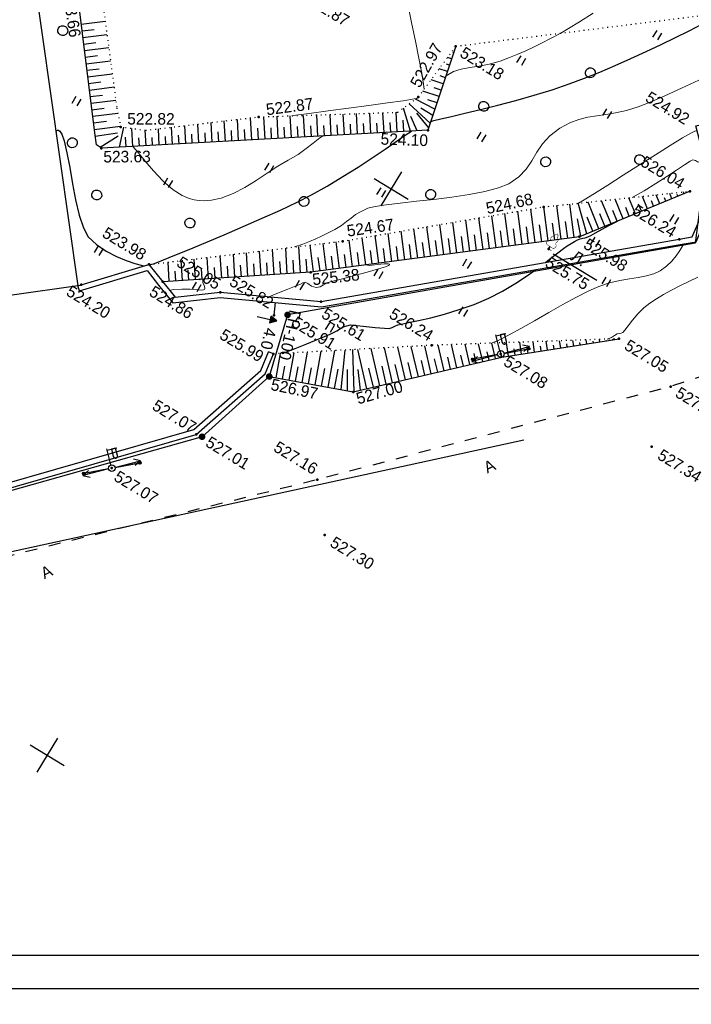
# Model space of a CAD drawing. Header units: millimetres. Extents: x 0 to 1576219, y -334896 to 156638.
# Tile 16 of 63: x 483520 to 534212, y -213232 to -138936. Entities that reach past the tile are written whole.
import ezdxf
from ezdxf import colors
from ezdxf.entities.mleader import LeaderData, LeaderLine
from ezdxf.math import Vec2, Vec3

# ---------------------------------------------------------------- set-up
doc = ezdxf.new("R2010")
doc.units = ezdxf.units.MM
for name, pattern in [('Д_ТРОТ_ТРУБА', [3, 1.5, -1.5]), ('ДОРОГИ_СТРОЯЩ', [9, 8, -1]), ('Контура низ откосов  Штриховая 0.1-0.5 - - - - - - -', [0.6, 0.1, -0.5])]:
    doc.linetypes.add(name, pattern=pattern)
for name, color, linetype in [('(001) Сетка', 92, 'Continuous'), ('(004) Точки рельефа', 7, 'Continuous'), ('(004a) Точки рельефа (отк.)', 7, 'Continuous'), ('(007) Здания', 7, 'Continuous'), ('(011) Колодцы', 7, 'Continuous'), ('(013) Газ', 30, 'ИК_Газопровод -------г--------'), ('(022) Возд. Линии', 7, 'Continuous'), ('(025) Дорога', 7, 'Continuous'), ('(031) Горизонтали', 42, 'Continuous'), ('(035) Откосы', 7, 'Continuous'), ('(036) Растительность', 7, 'Continuous'), ('(038) Деревья', 7, 'Continuous'), ('(039) Земля', 7, 'Continuous'), ('(040) Ограда', 7, 'Continuous')]:
    doc.layers.add(name, color=color, linetype=linetype)
doc.layers.add('(032) Горизонтали утолщенные', color=32, linetype='Continuous', lineweight=30)
doc.layers.add('К1', color=7, linetype='Continuous', lineweight=40, true_color=0x076e4b)
doc.styles.add('BM-431', font='txt')
doc.styles.add('D-431', font='txt')
doc.styles.add('GOST', font='isocpeur.ttf')
doc.linetypes.add('GAZ_VOZDUSH', pattern='A,1,-2,["~",Standard,S=3,R=0,X=-1.5,Y=-1.5],-1,10', length=14)
doc.linetypes.add('ИК_Газопровод -------г--------', pattern='A,9,-0.6,["Г",Standard,S=1.2,R=0,X=0,Y=-0.6],-1.2', length=10.8)
doc.linetypes.add('ОГРАДА_БЕТ', pattern='A,4,["|",Standard,S=0.8,R=0,X=0,Y=-0.8],4', length=8)

# ---------------------------------------------------------------- blocks, each defined once
blk = doc.blocks.new('d')
at = {"layer": '(038) Деревья'}
blk.add_ellipse((0, 0), major_axis=(0.265, 0.265), ratio=1, start_param=5.497787, end_param=11.780972, dxfattribs=at)
blk = doc.blocks.new('I04010')
for p, q in [((-0.412273, 0.007146), (-0.412273, 1.207146)), ((0.387727, 1.207146), (0.387727, 0.007146))]:
    blk.add_line(p, q)
blk = doc.blocks.new('Setka')
at = {"layer": '(001) Сетка'}
for p, q in [((0, 1.5), (0, -1.5)), ((-1.5, 0), (1.5, 0))]:
    blk.add_line(p, q, dxfattribs=at)
blk = doc.blocks.new('karagach-flat-39')
at = {"layer": '(038) Деревья', "const_width": 0.0375}
for points in [[(-0.315, 0.559, 0.383603), (-0.255, 0.753, 0.352912)], [(-0.208, 1.009, 0.430853), (-0.255, 0.753, 0.548276)], [(-0.208, 1.009, 0.181567), (-0.117, 1.159, 0.303004)], [(0, 1.312, 0.246034), (-0.117, 1.159, 0.489079)], [(0, 1.312, -0.246034), (0.117, 1.159, -0.489079)], [(0.208, 1.009, -0.181567), (0.117, 1.159, -0.303004)], [(0.208, 1.009, -0.430853), (0.255, 0.753, -0.548276)], [(0.315, 0.559, -0.383603), (0.255, 0.753, -0.352912)], [(-0.315, 0.559, 0.626949), (-0.218, 0.206, 0.702465)], [(0.315, 0.559, -0.626949), (0.218, 0.206, -0.702465)]]:
    blk.add_lwpolyline(points, format="xyb", dxfattribs=at)
for points in [[(0, 0.206), (-0.218, 0.206)], [(0, 0), (0, 0.206)], [(0, 0.206), (0.218, 0.206)], [(0, 0), (0.281, 0)]]:
    blk.add_lwpolyline(points, dxfattribs=at)
at = {"layer": '(038) Деревья'}
blk.add_lwpolyline([(0, 0), (0, 0.206)], dxfattribs=at)
blk = doc.blocks.new('s3-flat-12')
at = {"layer": '(022) Возд. Линии'}
h = blk.add_hatch(dxfattribs=at)
h.set_pattern_fill('ACET-2D-ANSI31', color=256, scale=0.01, angle=42.10705, style=0)
h.set_pattern_definition([(87.10704536, (-32363.724473, -79693.817726), (-0.031709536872, 0.001602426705), [])])
edge = h.paths.add_edge_path()
edge.add_arc((1.41, 1.274), 0.1, 0, 360)
blk.add_lwpolyline([(0, 0), (1.484, 1.341)], dxfattribs=at)
blk.add_circle((1.41, 1.274), 0.1, dxfattribs=at)
blk = doc.blocks.new('s4-flat-12')
at = {"layer": '(022) Возд. Линии'}
h = blk.add_hatch(dxfattribs=at)
h.set_pattern_fill('ACET-2D-ANSI31', color=256, scale=0.01, angle=222.10705, style=0)
h.set_pattern_definition([(267.10704536, (-32363.354527, -79693.48337), (0.031709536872, -0.001602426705), [])])
edge = h.paths.add_edge_path()
edge.add_arc((-1.41, -1.274), 0.1, 0, 360)
blk.add_lwpolyline([(0, 0), (-1.484, -1.341)], dxfattribs=at)
blk.add_circle((-1.41, -1.274), 0.1, dxfattribs=at)
blk = doc.blocks.new('prov-s-flat-9')
at = {"layer": '(022) Возд. Линии'}
for name, p in [('s3-flat-12', (0.184, 0.166)), ('s4-flat-12', (-0.186, -0.168))]:
    blk.add_blockref(name, p, dxfattribs=at)
blk = doc.blocks.new('S2-flat-9')
at = {"layer": '(022) Возд. Линии'}
for p, q in [((0, 0), (1.4, 1.428)), ((1.4, 1.428), (0.872, 1.246)), ((1.4, 1.428), (1.229, 0.896))]:
    blk.add_line(p, q, dxfattribs=at)
blk = doc.blocks.new('S1-flat-9')
at = {"layer": '(022) Возд. Линии'}
for p, q in [((0, 0), (-1.4, -1.428)), ((-1.4, -1.428), (-1.229, -0.896)), ((-1.4, -1.428), (-0.872, -1.246))]:
    blk.add_line(p, q, dxfattribs=at)
blk = doc.blocks.new('f-flat-8')
at = {"layer": '(022) Возд. Линии'}
for points in [[(-1, 0.98), (-0.475, 1.516)], [(-0.179, 0.175), (-1.071, 1.05)]]:
    blk.add_lwpolyline(points, dxfattribs=at)
blk.add_lwpolyline([(-0.123, 0.803), (-0.123, 0.803, 0.414214), (-0.125, 1.033), (-0.545, 1.444), (-0.772, 1.212), (-0.353, 0.801, 0.414214)], format="xyb", close=True, dxfattribs=at)
blk.add_circle((0, 0), 0.25, dxfattribs=at)
blk = doc.blocks.new('f-flat-7-flat-1')
at = {"layer": '(022) Возд. Линии'}
for points in [[(-1, 0.98), (-0.475, 1.516)], [(-0.179, 0.175), (-1.071, 1.05)]]:
    blk.add_lwpolyline(points, dxfattribs=at)
blk.add_lwpolyline([(-0.123, 0.803), (-0.123, 0.803, 0.414214), (-0.125, 1.033), (-0.545, 1.444), (-0.772, 1.212), (-0.353, 0.801, 0.414214)], format="xyb", close=True, dxfattribs=at)
blk.add_circle((0, 0), 0.25, dxfattribs=at)
blk = doc.blocks.new('S1-flat-8-flat-1')
at = {"layer": '(022) Возд. Линии'}
for p, q in [((0, 0), (-1.4, -1.428)), ((-1.4, -1.428), (-1.229, -0.896)), ((-1.4, -1.428), (-0.872, -1.246))]:
    blk.add_line(p, q, dxfattribs=at)
blk = doc.blocks.new('S2-flat-8-flat-1')
at = {"layer": '(022) Возд. Линии'}
for p, q in [((0, 0), (1.4, 1.428)), ((1.4, 1.428), (0.872, 1.246)), ((1.4, 1.428), (1.229, 0.896))]:
    blk.add_line(p, q, dxfattribs=at)
blk = doc.blocks.new('s3-flat-13-flat-1')
at = {"layer": '(022) Возд. Линии'}
h = blk.add_hatch(dxfattribs=at)
h.set_pattern_fill('ACET-2D-ACET-2D-ANSI31', color=256, scale=0.01, angle=42.10705, style=0)
h.set_pattern_definition([(87.10704536, (-32343.111473, -79671.210726), (-0.031709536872, 0.001602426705), [])])
edge = h.paths.add_edge_path()
edge.add_arc((1.41, 1.274), 0.1, 0, 360)
blk.add_lwpolyline([(0, 0), (1.484, 1.341)], dxfattribs=at)
blk.add_circle((1.41, 1.274), 0.1, dxfattribs=at)
blk = doc.blocks.new('s4-flat-13-flat-1')
at = {"layer": '(022) Возд. Линии'}
h = blk.add_hatch(dxfattribs=at)
h.set_pattern_fill('ACET-2D-ACET-2D-ANSI31', color=256, scale=0.01, angle=222.10705, style=0)
h.set_pattern_definition([(267.10704536, (-32342.741527, -79670.87637), (0.031709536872, -0.001602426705), [])])
edge = h.paths.add_edge_path()
edge.add_arc((-1.41, -1.274), 0.1, 0, 360)
blk.add_lwpolyline([(0, 0), (-1.484, -1.341)], dxfattribs=at)
blk.add_circle((-1.41, -1.274), 0.1, dxfattribs=at)
blk = doc.blocks.new('prov-s-flat-10-flat-1')
at = {"layer": '(022) Возд. Линии'}
for name, p in [('s3-flat-13-flat-1', (0.184, 0.166)), ('s4-flat-13-flat-1', (-0.186, -0.168))]:
    blk.add_blockref(name, p, dxfattribs=at)
blk = doc.blocks.new('wef-flat-5')
at = {"layer": '(025) Дорога', "linetype": 'Д_ТРОТ_ТРУБА'}
blk.add_hatch(color=0, dxfattribs=at).paths.add_polyline_path([(-490372.002, 2189558.479), (-490371.843, 2189558.005), (-490371.449, 2189558.402)])
at = {"layer": '(022) Возд. Линии', "color": 0}
for points in [[(-490371.449, 2189558.402), (-490372.002, 2189558.479)], [(-490372.87, 2189557.924), (-490371.922, 2189558.242)]]:
    blk.add_lwpolyline(points, dxfattribs=at)
at = {"layer": '(025) Дорога', "color": 0, "linetype": 'Д_ТРОТ_ТРУБА'}
blk.add_lwpolyline([(-490372.002, 2189558.479), (-490371.843, 2189558.005)], dxfattribs=at)
blk.add_lwpolyline([(-490372.002, 2189558.479), (-490371.843, 2189558.005), (-490371.449, 2189558.402), (-490372.002, 2189558.479)], close=True, dxfattribs=at)
blk = doc.blocks.new('A$C05d28b1e')
at = {"layer": '(013) Газ', "linetype": 'ByBlock'}
h = blk.add_hatch(color=0, dxfattribs=at)
edge = h.paths.add_edge_path()
edge.add_arc((32593, -24350), 250, 0, 360)
h = blk.add_hatch(color=0, dxfattribs=at)
edge = h.paths.add_edge_path()
edge.add_arc((33828, -29046), 250, 0, 360)
h = blk.add_hatch(color=0, dxfattribs=at)
edge = h.paths.add_edge_path()
edge.add_arc((31852, -35564), 250, 0, 360)
at = {"layer": '(004) Точки рельефа', "color": 7, "linetype": 'ByBlock', "lineweight": -2}
for p in [(32919, -434), (53716, -601), (54893, -4123), (32500, -5170), (34414, -6941), (44874, -7353), (48358, -7873), (46846, -9869), (22972, -12715), (54916, -12897), (60109, -13961), (33259, -17439), (47875, -18518), (61247, -18569), (14467, -18764), (32403, -20704), (43078, -20666), (14060, -20907), (34236, -22176), (32593, -24350), (27363, -25536), (21677, -26536), (39851, -26739), (33213, -27422), (33828, -29046), (18105, -30503), (40976, -33812), (31852, -35564), (43609, -37106), (27262, -41125)]:
    blk.add_point(p, dxfattribs=at)
at = {"layer": '(004a) Точки рельефа (отк.)', "color": 7, "linetype": 'ByBlock', "lineweight": -2}
for p in [(31725, -24913), (23239, -27111), (31392, -35637)]:
    blk.add_point(p, dxfattribs=at)
at = {"layer": '(007) Здания', "ltscale": 600}
blk.add_lwpolyline([(2606, -12012), (17930, -30698), (14064, -33868)], dxfattribs=at)
at = {"layer": '(013) Газ', "linetype": 'GAZ_VOZDUSH', "ltscale": 600, "flags": 128}
blk.add_lwpolyline([(139039, 153682), (138885, 152734), (135454, 145357), (130316, 142546), (115842, 109039), (104824, 79051), (99727, 68744), (82201, 34139), (52809, 3628), (56082, -3749), (32593, -24350), (33828, -29046), (31852, -35564), (-6995, -77251), (-10648, -79274), (-22017, -90450), (-29954, -94459), (-74554, -132816), (-76953, -135094)], dxfattribs=at)
at = {"layer": '(022) Возд. Линии', "color": 0, "ltscale": 600, "flags": 128}
blk.add_lwpolyline([(47328, -10002), (51177, -9987)], dxfattribs=at)
at = {"layer": '(025) Дорога', "linetype": 'Д_ТРОТ_ТРУБА', "ltscale": 600, "flags": 128}
blk.add_lwpolyline([(150815, 142076), (135921, 113311), (125552, 93370), (117383, 77821), (104208, 56333), (99627, 49152), (88708, 25275), (72217, 300), (60109, -13961), (40976, -33812), (21855, -53057), (7525, -67385), (-21145, -96032), (-41237, -115998), (-56020, -131074), (-73097, -148290), (-76079, -151266)], dxfattribs=at)
at = {"layer": '(031) Горизонтали', "color": 42, "linetype": 'Continuous', "lineweight": 0, "ltscale": 600}
for points in [[(30376, -19703), (30799, -19192), (31141, -18754), (31432, -18352), (31699, -17948), (31973, -17507), (32282, -16990), (32558, -16471), (32747, -16023), (32898, -15617), (33058, -15219), (33276, -14798), (33602, -14322), (33989, -13930), (34634, -13389), (35476, -12729), (36454, -11979), (37506, -11168), (38569, -10326), (39584, -9482), (40488, -8664), (41220, -7904), (41718, -7229), (42100, -6379), (42270, -5591), (42311, -4837), (42306, -4091), (42337, -3327), (42487, -2518), (42839, -1637), (43273, -913), (43733, -329), (44220, 161), (44734, 603), (45275, 1043), (45844, 1527), (46440, 2101), (47063, 2811), (47644, 3577), (48341, 4559), (49116, 5692), (49930, 6910)], [(33444, -2719), (33444, -2719), (33756, -2156), (34167, -1687), (34655, -1258), (35199, -812), (35775, -292), (36364, 356), (36831, 947), (37238, 1487), (37609, 2007), (37966, 2539), (38332, 3116), (38728, 3768), (39177, 4528), (39502, 5123), (39945, 5990), (40490, 7089)], [(54171, -13386), (54365, -13108), (54493, -12854), (54604, -12658), (54719, -12545), (54823, -12464), (54915, -12343), (54954, -12124), (54986, -11712), (55038, -11167), (55132, -10550), (55295, -9925), (55496, -9406), (55751, -8862), (56052, -8295), (56392, -7707), (56762, -7098), (57155, -6469), (57579, -5844)], [(46976, -5748), (47219, -5298), (47626, -4495), (48156, -3432), (48764, -2201), (49409, -895), (50049, 393), (50639, 1571), (51139, 2546), (51505, 3224), (51694, 3513), (51822, 3556)], [(32564, -4448), (32326, -4137), (31769, -3499), (30995, -2645), (30111, -1684), (29220, -726), (28427, 120)], [(50210, -3278), (50727, -2374), (51206, -1452), (51638, -566), (52011, 230), (52313, 883), (52535, 1337), (52664, 1539), (52853, 1595), (53045, 1581), (53236, 1635), (53371, 1839), (53430, 1981)], [(46863, -18182), (47204, -17713), (47648, -16992), (48168, -16085), (48741, -15054), (49343, -13966), (49950, -12883), (50535, -11872), (51076, -10995), (51548, -10317), (52110, -9661), (52677, -9107), (53231, -8627), (53750, -8194), (54214, -7780), (54605, -7360), (54900, -6906), (55132, -6352), (55276, -5816), (55351, -5303), (55378, -4821), (55374, -4376), (55370, -4237)], [(25063, -11348), (25146, -11279), (26088, -10514), (27211, -9608), (28423, -8634), (29630, -7662), (30740, -6763), (31659, -6010), (32295, -5471), (32430, -5341)], [(16020, -19562), (16591, -19739), (17383, -20021), (18299, -20329), (19292, -20599), (20313, -20765), (21116, -20779), (21694, -20699), (22062, -20595), (22240, -20526), (22413, -20447), (22742, -20265), (23197, -19939), (23739, -19417), (24330, -18655), (24844, -17806), (25303, -16913), (25728, -16015), (26142, -15153), (26567, -14366), (26987, -13584), (27286, -12899), (27517, -12276), (27735, -11683), (27834, -11456)], [(30673, -23918), (31061, -23382), (31594, -22675), (32016, -22129), (32215, -21870), (32317, -21684), (32447, -21547), (32673, -21531), (33007, -21551), (33354, -21468), (33585, -21261), (33727, -21004), (33923, -20699), (34196, -20405), (34714, -19870), (35369, -19196), (36054, -18481), (36659, -17827), (37015, -17415), (37170, -17204), (37208, -17123), (37204, -17102), (37176, -17089), (37074, -17118), (36834, -17269), (36426, -17582), (35935, -17961), (35668, -18078)], [(24020, -27398), (24226, -27201), (24764, -26828), (25302, -26524), (25772, -26284), (26056, -26132), (26192, -26039), (26238, -25986), (26246, -25963), (26244, -25918), (26200, -25837), (26068, -25727), (25855, -25584), (25721, -25376)]]:
    blk.add_lwpolyline(points, dxfattribs=at)
at = {"layer": '(032) Горизонтали утолщенные', "color": 32, "linetype": 'Continuous', "lineweight": 30, "ltscale": 600}
for points in [[(34259, -6267), (34414, -6090), (34803, -5701), (35388, -5127), (36130, -4399), (36991, -3545), (37931, -2595), (38912, -1578), (39895, -523), (40842, 541), (41713, 1584), (42463, 2541), (43213, 3543), (43958, 4576), (44691, 5626), (45404, 6678), (46091, 7718), (46746, 8731), (47360, 9704), (47927, 10621), (48441, 11469)], [(47172, -10871), (47321, -10494), (47593, -9772), (47791, -9241), (47916, -8943), (48083, -8634), (48233, -8370), (48369, -8150), (48492, -7976), (48632, -7824), (48759, -7715), (48898, -7563), (49034, -7348), (49246, -6977), (49520, -6495), (49843, -5945), (50200, -5373)], [(21706, -26547), (21753, -26508), (21800, -26469), (21865, -26408), (21947, -26324), (22083, -26145), (22444, -25663), (22993, -24926), (23689, -23983), (24494, -22883), (25369, -21673), (26274, -20402), (27172, -19119), (28022, -17872), (28786, -16708), (29424, -15678), (30100, -14489), (30745, -13267), (31349, -12055), (31901, -10896), (32391, -9833), (32808, -8908), (33144, -8164), (33384, -7648)], [(33755, -27051), (33971, -26784), (34408, -26219), (34970, -25475), (35562, -24673), (36088, -23931), (36398, -23460), (36648, -22935), (36648, -22935), (36648, -22935), (36648, -22935), (36648, -22935), (36648, -22935), (36648, -22935), (36648, -22935), (36648, -22935), (36648, -22935), (36648, -22935), (37034, -22529), (37910, -22116), (38735, -21727), (39370, -21418), (39679, -21246), (39848, -21065), (39955, -20889), (40100, -20677), (40294, -20487), (40694, -20115), (41255, -19586), (41934, -18922), (42684, -18147), (43461, -17286), (44220, -16362), (44916, -15399), (45533, -14393), (46083, -13355), (46565, -12330), (46835, -11696)], [(10477, -21609), (10489, -21501), (10524, -21459), (10574, -21433), (10698, -21432), (10942, -21547), (11363, -21888), (12014, -22551), (12767, -23392), (13583, -24321), (14422, -25249), (15243, -26084), (16009, -26738), (16679, -27120), (17508, -27312), (18390, -27357), (19261, -27298), (20061, -27175), (20728, -27028), (21200, -26899), (21415, -26827)]]:
    blk.add_lwpolyline(points, dxfattribs=at)
at = {"layer": '(035) Откосы', "ltscale": 600}
for p, q in [((33143, -1408), (32826, -1481)), ((33031, -921), (32952, -939)), ((53127, -1400), (53011, -1314)), ((53422, -1000), (53305, -915)), ((33255, -1895), (33017, -1950)), ((52244, -2598), (51662, -2169)), ((52539, -2199), (52306, -2027)), ((52833, -1799), (52484, -1542)), ((33367, -2382), (32734, -2528)), ((33479, -2870), (33083, -2960)), ((51656, -3397), (50841, -2797)), ((51950, -2998), (51601, -2740)), ((33590, -3357), (32641, -3575)), ((51067, -4196), (50019, -3424)), ((51361, -3797), (50896, -3454)), ((33814, -4331), (32549, -4622)), ((33702, -3844), (33149, -3971)), ((50478, -4995), (49197, -4052)), ((50773, -4596), (50190, -4167)), ((33926, -4818), (33214, -4982)), ((49890, -5794), (48376, -4679)), ((50184, -5395), (49485, -4880)), ((34038, -5305), (32394, -5428)), ((34150, -5792), (33098, -5798)), ((48712, -7392), (46967, -5755)), ((49301, -6593), (47554, -5306)), ((49595, -6194), (48780, -5593)), ((33325, -7688), (31967, -6467)), ((34288, -6394), (32162, -5992)), ((34374, -6766), (33037, -6286)), ((48050, -8121), (46459, -6142)), ((49007, -6993), (48075, -6306)), ((32501, -8254), (31663, -7033)), ((32913, -7971), (32424, -7258)), ((33737, -7405), (32767, -6739)), ((46503, -9364), (44881, -7347)), ((47277, -8743), (45670, -6745)), ((48418, -7792), (47526, -6806)), ((30853, -9385), (29990, -8127)), ((31677, -8819), (30826, -7580)), ((32089, -8536), (31667, -7921)), ((45730, -9986), (44131, -7998)), ((46890, -9054), (46083, -8050)), ((47663, -8432), (46864, -7438)), ((30028, -9950), (29153, -8674)), ((31265, -9102), (30836, -8478)), ((44957, -10608), (43381, -8649)), ((46117, -9675), (45311, -8674)), ((29204, -10516), (28316, -9221)), ((29616, -10233), (29175, -9590)), ((30441, -9667), (30006, -9034)), ((44183, -11230), (42631, -9300)), ((45343, -10297), (44550, -9311)), ((27556, -11647), (26642, -10315)), ((28380, -11081), (27479, -9768)), ((28792, -10799), (28345, -10147)), ((43410, -11852), (41881, -9952)), ((44570, -10919), (43788, -9947)), ((26731, -12212), (25805, -10863)), ((27968, -11364), (27514, -10703)), ((42637, -12474), (41132, -10603)), ((43797, -11541), (43027, -10584)), ((25907, -12778), (24968, -11410)), ((26319, -12495), (25853, -11816)), ((27144, -11930), (26684, -11259)), ((41863, -13096), (40382, -11254)), ((42250, -12785), (41503, -11857)), ((43023, -12163), (42265, -11220)), ((7901, -13698), (9330, -12568)), ((24259, -13909), (23295, -12504)), ((25083, -13343), (24132, -11957)), ((25495, -13061), (25023, -12372)), ((40317, -14340), (38882, -12556)), ((41090, -13718), (39632, -11905)), ((41477, -13407), (40742, -12493)), ((8521, -14482), (9957, -13346)), ((23435, -14475), (22488, -13094)), ((24671, -13626), (24192, -12928)), ((39543, -14962), (38132, -13207)), ((40703, -14029), (39980, -13130)), ((54496, -13173), (54535, -13218)), ((8211, -14090), (8927, -13523)), ((22610, -15040), (21699, -13712)), ((23022, -14757), (22558, -14080)), ((23847, -14192), (23364, -13489)), ((38770, -15584), (37382, -13858)), ((39930, -14651), (39219, -13766)), ((53314, -14091), (53392, -14183)), ((53656, -13724), (53773, -13861)), ((54115, -13494), (54154, -13540)), ((8832, -14874), (9551, -14304)), ((9142, -15265), (10585, -14124)), ((21786, -15606), (20911, -14330)), ((22198, -15323), (21752, -14672)), ((37997, -16206), (36633, -14510)), ((39157, -15273), (38457, -14403)), ((51977, -14826), (52249, -15147)), ((52513, -14688), (52630, -14826)), ((52817, -14275), (53011, -14504)), ((9452, -15657), (10175, -15085)), ((9762, -16049), (11213, -14902)), ((20138, -16737), (19334, -15565)), ((20962, -16171), (20122, -14948)), ((21374, -15888), (20945, -15264)), ((37223, -16828), (35883, -15161)), ((38383, -15895), (37695, -15039)), ((51137, -15377), (51486, -15790)), ((51712, -15285), (51867, -15469)), ((10072, -16441), (10799, -15866)), ((10382, -16833), (11840, -15680)), ((19313, -17302), (18545, -16183)), ((20550, -16454), (20139, -15855)), ((36450, -17450), (35133, -15812)), ((36836, -17139), (36172, -16312)), ((37610, -16517), (36934, -15676)), ((50298, -15928), (50724, -16433)), ((50911, -15882), (51105, -16112)), ((10692, -17225), (11423, -16647)), ((11002, -17617), (12468, -16458)), ((18489, -17868), (17757, -16801)), ((18901, -17585), (18526, -17039)), ((19726, -17020), (19333, -16447)), ((35676, -18071), (34383, -16463)), ((36063, -17761), (35410, -16949)), ((48618, -17030), (49200, -17719)), ((49310, -17076), (49581, -17398)), ((49458, -16479), (49962, -17076)), ((50111, -16479), (50343, -16755)), ((11312, -18009), (12047, -17428)), ((11622, -18401), (13096, -17236)), ((17665, -18433), (16969, -17418)), ((18077, -18151), (17720, -17630)), ((34130, -19315), (32868, -17746)), ((34903, -18693), (33633, -17114)), ((35290, -18382), (34649, -17586)), ((47779, -17581), (48438, -18362)), ((48509, -17673), (48819, -18041)), ((11932, -18793), (12671, -18209)), ((12243, -19185), (13747, -17995)), ((16016, -19565), (15239, -18431)), ((16841, -18999), (16174, -18027)), ((17253, -18716), (16914, -18222)), ((33356, -19937), (32087, -18359)), ((34516, -19004), (33887, -18222)), ((46865, -18181), (47702, -19034)), ((47674, -18294), (48058, -18685)), ((12553, -19577), (13321, -18969)), ((12863, -19969), (14433, -18727)), ((13177, -20358), (14494, -19271)), ((15192, -20130), (14674, -18674)), ((15604, -19847), (15188, -19240)), ((16429, -19282), (16067, -18755)), ((32583, -20559), (31307, -18972)), ((33743, -19626), (33110, -18840)), ((45165, -19296), (46279, -20431)), ((46015, -18739), (46990, -19733)), ((46893, -18922), (47346, -19384)), ((13934, -20897), (14648, -19442)), ((31779, -21140), (30633, -19501)), ((32186, -20856), (31605, -20025)), ((32970, -20248), (32333, -19457)), ((44315, -19854), (45567, -21130)), ((46112, -19550), (46635, -20082)), ((30152, -22278), (29070, -20729)), ((30966, -21709), (29852, -20115)), ((31372, -21425), (30807, -20616)), ((43466, -20412), (44855, -21828)), ((45332, -20178), (45923, -20780)), ((29339, -22846), (28288, -21343)), ((30559, -21993), (30010, -21208)), ((42623, -20977), (44144, -22526)), ((43770, -21434), (44500, -22177)), ((44551, -20806), (45211, -21479)), ((28526, -23415), (27507, -21957)), ((29746, -22562), (29212, -21799)), ((40952, -22122), (42720, -23923)), ((41788, -21549), (43432, -23225)), ((42997, -22069), (43788, -22876)), ((27712, -23983), (26725, -22571)), ((28119, -23699), (27617, -22982)), ((28932, -23131), (28415, -22390)), ((40117, -22694), (42009, -24622)), ((42223, -22705), (43076, -23574)), ((26899, -24552), (25943, -23185)), ((27306, -24268), (26820, -23573)), ((39281, -23266), (41297, -25320)), ((41450, -23340), (42364, -24272)), ((25272, -25689), (24380, -24413)), ((26086, -25121), (25162, -23799)), ((26492, -24836), (26022, -24164)), ((37674, -24367), (38949, -27084)), ((38145, -24044), (39874, -26717)), ((38446, -23838), (40585, -26018)), ((40676, -23975), (41653, -24971)), ((24459, -26258), (23598, -25027)), ((25679, -25405), (25225, -24756)), ((37014, -24819), (38018, -27441)), ((39259, -25118), (40229, -26368)), ((39902, -24611), (40941, -25669)), ((23646, -26827), (22817, -25641)), ((24052, -26542), (23630, -25938)), ((24866, -25974), (24427, -25347)), ((35322, -25978), (36156, -28154)), ((36168, -25398), (37087, -27798)), ((37960, -25896), (38484, -27263)), ((38588, -25542), (39415, -26906)), ((34476, -26557), (35225, -28511)), ((37072, -26364), (37553, -27619)), ((33630, -27136), (34294, -28868)), ((35295, -27300), (35690, -28333)), ((36183, -26832), (36621, -27976)), ((34406, -27768), (34759, -28689))]:
    blk.add_line(p, q, dxfattribs=at)
at = {"layer": '(035) Откосы', "linetype": 'Контура низ откосов  Штриховая 0.1-0.5 - - - - - - -', "ltscale": 600}
for points in [[(-36, -8697), (3116, -8932), (7060, -9755), (13475, -17705), (14467, -18764), (16214, -18009), (22972, -12715), (31760, -6970), (32500, -5170), (32919, -434)], [(21677, -26536), (33259, -17439), (44874, -7353), (53716, -601)], [(54916, -12897), (43078, -20666), (33213, -27422)]]:
    blk.add_lwpolyline(points, dxfattribs=at)
at = {"layer": '(035) Откосы', "ltscale": 600}
for points in [[(32919, -434), (34414, -6941), (14060, -20907), (13598, -20869), (13026, -20176), (6041, -11346), (2606, -12012)], [(53716, -601), (48358, -7873), (32403, -20704), (23239, -27111)], [(33828, -29046), (39851, -26739), (48074, -18669), (54916, -12897)]]:
    blk.add_lwpolyline(points, dxfattribs=at)
at = {"layer": '(039) Земля', "linetype": 'Контура низ откосов  Штриховая 0.1-0.5 - - - - - - -', "ltscale": 600, "flags": 128}
blk.add_lwpolyline([(32919, -434), (66557, 26239), (55525, 32839), (54029, 33528)], dxfattribs=at)
at = {"layer": '(040) Ограда', "linetype": 'ОГРАДА_БЕТ', "ltscale": 600, "flags": 128}
for points in [[(17930, -30698), (21677, -26536), (23239, -27111), (24647, -27629), (27363, -25536), (34236, -22176), (54893, -4123), (55646, -3465), (55109, 338), (55109, 338), (51535, 3837), (52095, 4409)], [(13362, -54586), (31037, -35432), (33051, -28987), (32818, -27483)]]:
    blk.add_lwpolyline(points, dxfattribs=at)
at = {"layer": '(040) Ограда', "ltscale": 600, "flags": 128}
for points in [[(18227, -30965), (21793, -27005), (23101, -27486), (24716, -28081), (27575, -25878), (34459, -22512), (55156, -4424), (56072, -3624), (55486, 528), (52101, 3843)], [(18227, -30965), (17930, -30698)]]:
    blk.add_lwpolyline(points, dxfattribs=at)
at = {"layer": '(040) Ограда', "ltscale": 600}
for points in [[(31306, -24053), (31725, -24913)], [(13656, -54857), (31392, -35637), (33461, -29018), (33213, -27422)], [(33213, -27422), (32818, -27483)]]:
    blk.add_lwpolyline(points, dxfattribs=at)
at = {"layer": '(001) Сетка', "xscale": 1000, "yscale": 1000, "zscale": 1000}
for p in [(34335, -12169), (34335, -62169)]:
    blk.add_blockref('Setka', p, dxfattribs=at)
at = {"layer": '(022) Возд. Линии', "xscale": 1000, "yscale": 1000, "zscale": 1000}
for name, p in [('karagach-flat-39', (46846, -9869)), ('prov-s-flat-9', (47875, -18518)), ('f-flat-8', (47875, -18518)), ('S2-flat-9', (48048, -18342)), ('S1-flat-9', (47699, -18698)), ('wef-flat-5', (490403581, -2189583574)), ('prov-s-flat-10-flat-1', (27262, -41125)), ('f-flat-7-flat-1', (27262, -41125)), ('S2-flat-8-flat-1', (27435, -40949)), ('S1-flat-8-flat-1', (27086, -41305))]:
    blk.add_blockref(name, p, dxfattribs=at)
at = {"layer": '(036) Растительность', "linetype": 'Continuous', "xscale": 500, "yscale": 500, "zscale": 500}
for p in [(45483, 7872), (37708, 902), (45317, 845), (53797, -3342), (38126, -5585), (49593, -7902), (51870, -10038), (33851, -13092), (42169, -14322), (25664, -15903), (43806, -17565), (10609, -19142), (36862, -18449), (19713, -20814), (32213, -22252), (35830, -23815), (25643, -26419), (17899, -27917)]:
    blk.add_blockref('I04010', p, dxfattribs=at)
at = {"layer": '(038) Деревья', "linetype": 'Continuous', "xscale": 1000, "yscale": 1000, "zscale": 1000}
for p in [(42632, 3126), (49227, -541), (37075, -3213), (43246, -4365), (37105, -10978), (6956, -14830), (29209, -16395), (11968, -21691), (22696, -22260), (15590, -24097)]:
    blk.add_blockref('d', p, dxfattribs=at)
at = {"layer": '(004) Точки рельефа', "linetype": 'ByBlock', "char_height": 875, "attachment_point": 4, "style": 'D-431'}
for s, insert in [('524.92', (47213, 3882)), ('523.18', (33498, -514)), ('526.04', (49425, -461)), ('522.87', (21413, -3104)), ('526.24', (50791, -3925)), ('525.98', (48975, -8016)), ('525.75', (47223, -10706)), ('527.05', (55576, -12937)), ('527.29', (60725, -14002)), ('527.08', (48416, -18709)), ('527.34', (62010, -18710)), ('526.24', (39168, -20126)), ('525.61', (34799, -22766)), ('525.05', (23437, -25128)), ('523.98', (17488, -26154)), ('525.99', (29051, -28117)), ('524.20', (17458, -31329)), ('527.16', (36938, -33249)), ('527.01', (32360, -35600)), ('527.30', (44313, -37179)), ('527.07', (27794, -41403))]:
    blk.add_mtext(s, dxfattribs=dict(at, insert=insert))
for s, insert, rotation in [('522.97', (31816, -4606), 91.67406), ('524.10', (31699, -9355), 29.37427), ('524.68', (41241, -9708), 43.2506), ('522.87', (23166, -11959), 38.74865), ('523.66', (5732, -12007), 309.50323), ('524.67', (33138, -16619), 39.51556), ('522.82', (14568, -17992), 30.97772), ('525.38', (32809, -21105), 37.55402), ('523.63', (14517, -21380), 31.59543), ('527.00', (40343, -27065), 46.91703), ('526.97', (34260, -29467), 19.66057)]:
    blk.add_mtext(s, dxfattribs=dict(at, insert=insert, rotation=rotation))
at = {"layer": '(004a) Точки рельефа (отк.)', "linetype": 'ByBlock', "char_height": 875, "attachment_point": 4, "style": 'D-431'}
for s, insert in [('525.82', (27591, -24287)), ('525.91', (33221, -24490)), ('524.86', (22820, -28096)), ('527.07', (27477, -35325))]:
    blk.add_mtext(s, dxfattribs=dict(at, insert=insert))
at = {"layer": '(011) Колодцы', "style": 'BM-431'}
blk.add_text('Л.', height=875, dxfattribs=at).set_placement((48635, -9721))
at = {"layer": '(013) Газ', "color": 0, "linetype": 'Continuous', "style": 'BM-431'}
for s, p in [('ГН-100', (32517, -23894)), ('4.0', (31623, -26017))]:
    blk.add_text(s, height=875, rotation=288.58331, dxfattribs=at).set_placement(p)
at = {"layer": '(025) Дорога', "linetype": 'ДОРОГИ_СТРОЯЩ', "style": 'BM-431'}
for p in [(51704, -26761), (27275, -50937)]:
    blk.add_text('A', height=875, rotation=57.47377, dxfattribs=at).set_placement(p)

msp = doc.modelspace()

# ---------------------------------------------------------------- block references
at = {"color": 5, "lineweight": 50, "rotation": 328.7134303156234}
msp.add_blockref('A$C05d28b1e', (488531.156, -123473.137), dxfattribs=at)

# ---------------------------------------------------------------- next in the draw order: linework, layer by layer
msp.add_lwpolyline([(299992.069, -212044.215), (720492.069, -212044.215), (720492.069, 84955.785), (299992.069, 84955.785)], close=True)
msp.add_lwpolyline([(717992.069, -209544.215), (309992.069, -209544.215), (309992.069, 82455.785), (717992.069, 82455.785), (717992.069, -209544.215)])
at = {"color": 8}
msp.add_lwpolyline([(333435.136, -211636.176), (521583.64, -170628.807)], dxfattribs=at)

# ---------------------------------------------------------------- next in the draw order: leaders
at = {"layer": 'К1', "color": 0, "linetype": 'ByBlock', "lineweight": 0, "ltscale": 250}
ml = msp.add_multileader_mtext('Standard', dxfattribs=at)
ml.set_content('УП1,2 90%%D', style='GOST')
ml.set_leader_properties()
ml.build(insert=Vec2(0, 0))
ml.multileader.update_dxf_attribs({"text_left_attachment_type": 6, "text_right_attachment_type": 6, "dogleg_length": 0.001, "arrow_head_size": 750, "scale": 500})
ctx = ml.context
ctx.base_point, ctx.scale, ctx.char_height, ctx.arrow_head_size, ctx.landing_gap_size, ctx.plane_origin = Vec3(740669.526, -189800.546, 3656), 500, 500, 750, 0, Vec3(775757.993, -176241.907, 3656)
ctx.left_attachment, ctx.right_attachment, ctx.text_align_type = 6, 6, 1
notes = []
notes.append((ctx, [(0, (0, 0, 0), (0, 0), (1, 0), 1, [])]))
ctx.mtext.insert, ctx.mtext.alignment, ctx.mtext.flow_direction = Vec3(742057.026, -189200.546, 3656), 2, 5
ctx.mtext.has_bg_fill, ctx.mtext.bg_color, ctx.mtext.bg_scale_factor, ctx.mtext.bg_transparency, ctx.mtext.use_window_bg_color = 1, -1023410173, 1.1, 0, 0
for ctx, leaders in notes:
    for number, flags, end, landing, length, lines in leaders:
        leader = LeaderData()
        leader.index, (leader.has_last_leader_line, leader.has_dogleg_vector, leader.attachment_direction) = number, flags
        leader.last_leader_point, leader.dogleg_vector, leader.dogleg_length = Vec3(end), Vec3(landing), length
        for number, points, colour, breaks in lines:
            line = LeaderLine()
            line.index, line.vertices, line.color, line.breaks = number, Vec3.list(points), colors.encode_raw_color(colour), breaks
            leader.lines.append(line)
        ctx.leaders.append(leader)

# ---------------------------------------------------------------- next in the draw order: leaders
ml = msp.add_multileader_mtext('Standard', dxfattribs=at)
ml.set_content('УП3 90%%D', style='GOST')
ml.set_leader_properties()
ml.build(insert=Vec2(0, 0))
ml.multileader.update_dxf_attribs({"text_left_attachment_type": 6, "text_right_attachment_type": 6, "dogleg_length": 0.001, "arrow_head_size": 750, "scale": 500})
ctx = ml.context
ctx.base_point, ctx.scale, ctx.char_height, ctx.arrow_head_size, ctx.landing_gap_size, ctx.plane_origin = Vec3(752427.104, -190628.39, 3656), 500, 500, 750, 0, Vec3(786128.071, -177069.751, 3656)
ctx.left_attachment, ctx.right_attachment, ctx.text_align_type = 6, 6, 1
notes = []
notes.append((ctx, [(0, (0, 0, 0), (0, 0), (1, 0), 1, [])]))
ctx.mtext.insert, ctx.mtext.alignment, ctx.mtext.flow_direction = Vec3(753602.104, -190028.39, 3656), 2, 5
ctx.mtext.has_bg_fill, ctx.mtext.bg_color, ctx.mtext.bg_scale_factor, ctx.mtext.bg_transparency, ctx.mtext.use_window_bg_color = 1, -1023410173, 1.1, 0, 0
for ctx, leaders in notes:
    for number, flags, end, landing, length, lines in leaders:
        leader = LeaderData()
        leader.index, (leader.has_last_leader_line, leader.has_dogleg_vector, leader.attachment_direction) = number, flags
        leader.last_leader_point, leader.dogleg_vector, leader.dogleg_length = Vec3(end), Vec3(landing), length
        for number, points, colour, breaks in lines:
            line = LeaderLine()
            line.index, line.vertices, line.color, line.breaks = number, Vec3.list(points), colors.encode_raw_color(colour), breaks
            leader.lines.append(line)
        ctx.leaders.append(leader)

# ---------------------------------------------------------------- next in the draw order: leaders
ml = msp.add_multileader_mtext('Standard', dxfattribs=at)
ml.set_content('УП4 90%%D', style='GOST')
ml.set_leader_properties()
ml.build(insert=Vec2(0, 0))
ml.multileader.update_dxf_attribs({"text_left_attachment_type": 6, "text_right_attachment_type": 6, "dogleg_length": 0.001, "arrow_head_size": 750, "scale": 500})
ctx = ml.context
ctx.base_point, ctx.scale, ctx.char_height, ctx.arrow_head_size, ctx.landing_gap_size, ctx.plane_origin = Vec3(749897.856, -197249.302, 3656), 500, 500, 750, 0, Vec3(782423.822, -183690.663, 3656)
ctx.left_attachment, ctx.right_attachment, ctx.text_align_type = 6, 6, 1
notes = []
notes.append((ctx, [(0, (0, 0, 0), (0, 0), (1, 0), 1, [])]))
ctx.mtext.insert, ctx.mtext.alignment, ctx.mtext.flow_direction = Vec3(751097.856, -196649.302, 3656), 2, 5
ctx.mtext.has_bg_fill, ctx.mtext.bg_color, ctx.mtext.bg_scale_factor, ctx.mtext.bg_transparency, ctx.mtext.use_window_bg_color = 1, -1023410173, 1.1, 0, 0
for ctx, leaders in notes:
    for number, flags, end, landing, length, lines in leaders:
        leader = LeaderData()
        leader.index, (leader.has_last_leader_line, leader.has_dogleg_vector, leader.attachment_direction) = number, flags
        leader.last_leader_point, leader.dogleg_vector, leader.dogleg_length = Vec3(end), Vec3(landing), length
        for number, points, colour, breaks in lines:
            line = LeaderLine()
            line.index, line.vertices, line.color, line.breaks = number, Vec3.list(points), colors.encode_raw_color(colour), breaks
            leader.lines.append(line)
        ctx.leaders.append(leader)

# ---------------------------------------------------------------- next in the draw order: leaders
ml = msp.add_multileader_mtext('Standard', dxfattribs=at)
ml.set_content('УП5.6 90%%D', style='GOST')
ml.set_leader_properties()
ml.build(insert=Vec2(0, 0))
ml.multileader.update_dxf_attribs({"text_left_attachment_type": 6, "text_right_attachment_type": 6, "dogleg_length": 0.001, "arrow_head_size": 750, "scale": 500})
ctx = ml.context
ctx.base_point, ctx.scale, ctx.char_height, ctx.arrow_head_size, ctx.landing_gap_size, ctx.plane_origin = Vec3(760430.922, -194191.015, 3656), 500, 500, 750, 0, Vec3(791756.888, -180632.376, 3656)
ctx.left_attachment, ctx.right_attachment, ctx.text_align_type = 6, 6, 1
notes = []
notes.append((ctx, [(0, (0, 0, 0), (0, 0), (1, 0), 1, [])]))
ctx.mtext.insert, ctx.mtext.alignment, ctx.mtext.flow_direction = Vec3(761855.922, -193591.015, 3656), 2, 5
ctx.mtext.has_bg_fill, ctx.mtext.bg_color, ctx.mtext.bg_scale_factor, ctx.mtext.bg_transparency, ctx.mtext.use_window_bg_color = 1, -1023410173, 1.1, 0, 0
for ctx, leaders in notes:
    for number, flags, end, landing, length, lines in leaders:
        leader = LeaderData()
        leader.index, (leader.has_last_leader_line, leader.has_dogleg_vector, leader.attachment_direction) = number, flags
        leader.last_leader_point, leader.dogleg_vector, leader.dogleg_length = Vec3(end), Vec3(landing), length
        for number, points, colour, breaks in lines:
            line = LeaderLine()
            line.index, line.vertices, line.color, line.breaks = number, Vec3.list(points), colors.encode_raw_color(colour), breaks
            leader.lines.append(line)
        ctx.leaders.append(leader)

doc.saveas('drawing.dxf')
